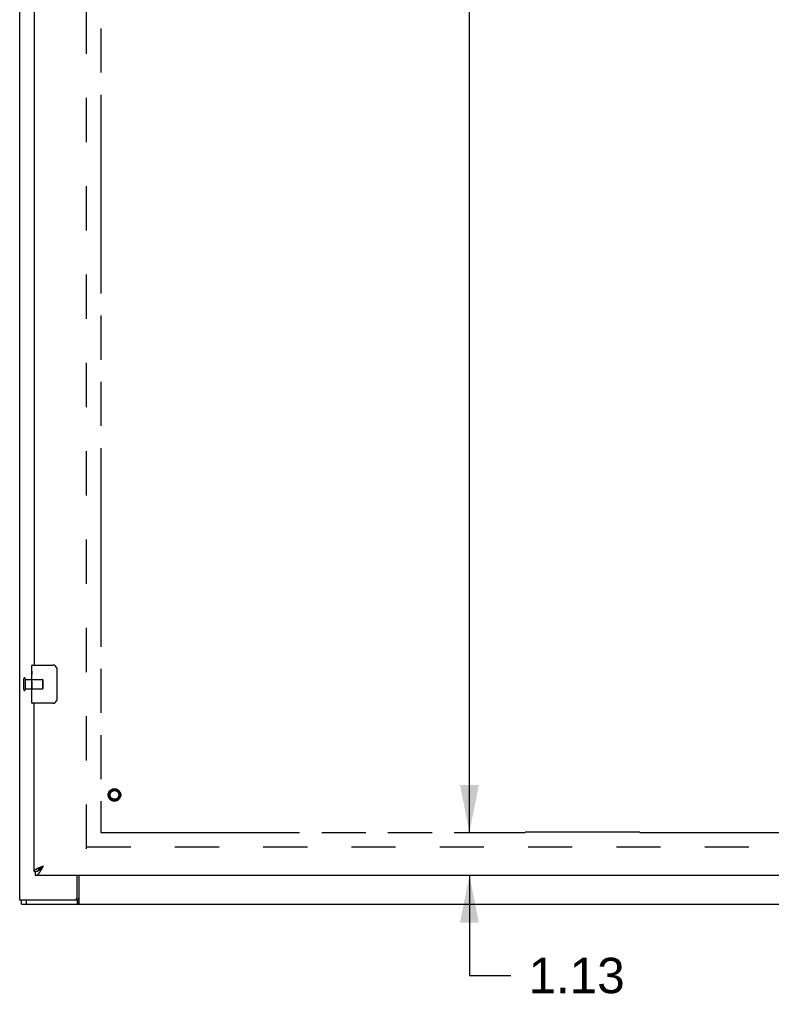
# Model space of a CAD drawing. Header units: inches. Extents: x 0 to 210, y 0 to 136.
# Tile 3 of 93: x 37 to 57, y 34 to 60. Entities that reach past the tile are written whole.
import ezdxf

# ---------------------------------------------------------------- set-up
doc = ezdxf.new("R2010")
doc.units = ezdxf.units.IN
doc.header["$LTSCALE"] = 11.549409
doc.header["$MEASUREMENT"] = 0
doc.linetypes.add('HIDDEN', pattern=[0.2, 0.1, -0.1])
doc.linetypes.add('PHANTOM', pattern=[0.8, 0.45, -0.05, 0.1, -0.05, 0.1, -0.05])
doc.layers.get('0').update_dxf_attribs({"linetype": 'CONTINUOUS'})
for name, color, linetype in [('02___PRT_ALL_AXES', 7, 'CONTINUOUS'), ('AVAILABLE_DOOR_SPACE', 7, 'CONTINUOUS'), ('DEFAULT_2', 8, 'HIDDEN'), ('DIMENSIONS', 7, 'CONTINUOUS')]:
    doc.layers.add(name, color=color, linetype=linetype)
doc.styles.get("Standard").update_dxf_attribs({"font": 'arial.ttf'})
doc.dimstyles.new('DIMSTYLE_1', dxfattribs={"dimtxt": 0.926423, "dimasz": 1.235231, "dimexe": 0.09, "dimexo": 0.07, "dimgap": 0.0375, "dimtad": 0, "dimtih": 1, "dimtoh": 1, "dimzin": 4, "dimdsep": 46, "dimtxsty": 'Standard', "dimblk": '_FILLED', "dimblk1": '_FILLED', "dimblk2": '_FILLED', "dimcen": 0.09, "dimazin": 1, "dimtfac": 1, "dimtofl": 0, "dimtmove": 0, "dimatfit": 3, "dimldrblk": '_FILLED', "dimfxl": 0, "dimtolj": 1, "dimtzin": 4, "dimarcsym": 0})

# ---------------------------------------------------------------- blocks, each defined once
blk = doc.blocks.new('_FILLED')
at = {"color": 0, "linetype": 'ByBlock'}
blk.add_solid([(0, 0), (-1, 0.2), (-1, -0.2)], dxfattribs=at)
blk = doc.blocks.new('*D14')
at = {"layer": 'DIMENSIONS', "color": 2, "linetype": 'Continuous'}
for p, q in [((50.028, 94.7), (48.151, 94.7)), ((49.263, 94.7), (49.263, 67.501)), ((49.263, 38.45), (49.263, 64.259))]:
    blk.add_line(p, q, dxfattribs=at)
at = {"layer": 'DIMENSIONS', "color": 2, "linetype": 'Continuous', "xscale": 1.2352309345, "yscale": 1.2352309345, "zscale": 1.2352309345}
for p, rotation in [((49.263, 94.7), 90), ((49.263, 38.45), 270)]:
    blk.add_blockref('_FILLED', p, dxfattribs=dict(at, rotation=rotation))
at = {"layer": 'DIMENSIONS', "color": 2, "linetype": 'Continuous', "insert": (49.263, 67.038), "char_height": 0.9264, "width": 3.23732, "attachment_point": 2, "line_spacing_factor": 0.9}
blk.add_mtext('56.25\\Ptyp.', dxfattribs=at)
blk = doc.blocks.new('*D15')
at = {"layer": 'DIMENSIONS', "color": 2, "linetype": 'Continuous'}
for p, q in [((49.263, 38.45), (49.263, 40.92)), ((49.263, 37.325), (49.263, 34.705)), ((49.263, 34.705), (50.343, 34.705))]:
    blk.add_line(p, q, dxfattribs=at)
at = {"layer": 'DIMENSIONS', "color": 2, "linetype": 'Continuous', "xscale": 1.2352309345, "yscale": 1.2352309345, "zscale": 1.2352309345}
for p, rotation in [((49.263, 38.45), 270), ((49.263, 37.325), 90)]:
    blk.add_blockref('_FILLED', p, dxfattribs=dict(at, rotation=rotation))
at = {"layer": 'DIMENSIONS', "color": 2, "linetype": 'Continuous', "insert": (50.807, 35.169), "char_height": 0.9264, "width": 2.51753, "attachment_point": 1, "line_spacing_factor": 0.9}
blk.add_mtext('1.13', dxfattribs=at)

msp = doc.modelspace()

# ---------------------------------------------------------------- linework, layer by layer
at = {"color": 3, "linetype": 'Continuous'}
for p, q in [((37.498, 36.679), (37.498, 101.277)), ((37.873, 66.075), (37.873, 42.825)), ((37.873, 37.429), (37.873, 41.825)), ((38.02, 37.534), (38.031, 37.538)), ((38.031, 37.538), (38.042, 37.542)), ((38.042, 37.542), (38.054, 37.547)), ((38.054, 37.547), (38.066, 37.551)), ((38.066, 37.551), (38.078, 37.556)), ((38.078, 37.556), (38.096, 37.563)), ((38.09, 37.516), (38.097, 37.528)), ((38.096, 37.563), (38.12, 37.571)), ((38.097, 37.528), (38.103, 37.54)), ((38.103, 37.54), (38.12, 37.571)), ((66.519, 37.325), (37.915, 37.325)), ((38.998, 36.741), (38.998, 37.325)), ((39.005, 36.679), (37.498, 36.679))]:
    msp.add_line(p, q, dxfattribs=at)
at = {"color": 7, "linetype": 'Continuous'}
for p, q in [((37.813, 42.664), (37.813, 42.81)), ((37.828, 42.825), (38.368, 42.825)), ((38.468, 42.725), (38.468, 41.925)), ((37.813, 42.406), (37.813, 42.44)), ((37.813, 42.209), (37.813, 42.241)), ((37.813, 41.84), (37.813, 41.979)), ((38.368, 41.825), (37.828, 41.825)), ((37.873, 37.429), (37.915, 37.429)), ((37.915, 37.325), (37.915, 37.429)), ((37.977, 37.445), (37.98, 37.446)), ((38.075, 37.542), (38.083, 37.548)), ((38.083, 37.548), (38.091, 37.553)), ((38.091, 37.553), (38.099, 37.558)), ((38.093, 37.543), (38.103, 37.553)), ((38.099, 37.558), (38.112, 37.566)), ((38.103, 37.553), (38.12, 37.571)), ((38.112, 37.566), (38.12, 37.571)), ((39.051, 36.575), (39.051, 37.325)), ((37.55, 36.575), (37.55, 36.679)), ((37.55, 36.575), (97.446, 36.575)), ((37.68, 36.575), (37.68, 36.679)), ((39.005, 36.679), (39.005, 36.575))]:
    msp.add_line(p, q, dxfattribs=at)
for points in [[(38.462, 42.761), (38.464, 42.755), (38.465, 42.75), (38.467, 42.744), (38.467, 42.737), (38.468, 42.731), (38.468, 42.725)], [(38.468, 41.925), (38.468, 41.919), (38.467, 41.912), (38.467, 41.906), (38.465, 41.9), (38.464, 41.894), (38.462, 41.889)], [(37.915, 37.429), (37.919, 37.429), (37.922, 37.429), (37.925, 37.429), (37.928, 37.43), (37.932, 37.43), (37.935, 37.431), (37.938, 37.431), (37.942, 37.432), (37.945, 37.433), (37.948, 37.433), (37.952, 37.434), (37.955, 37.435), (37.958, 37.437), (37.961, 37.438), (37.965, 37.439), (37.968, 37.44), (37.971, 37.442), (37.975, 37.443), (37.977, 37.445)], [(37.98, 37.446), (37.98, 37.447), (37.981, 37.45), (37.982, 37.453), (37.983, 37.455), (37.985, 37.458), (37.986, 37.461), (37.987, 37.463), (37.989, 37.466), (37.991, 37.468), (37.992, 37.471), (37.994, 37.474), (37.996, 37.476), (37.999, 37.479), (38.001, 37.482), (38.003, 37.484), (38.006, 37.487), (38.008, 37.49), (38.011, 37.492), (38.013, 37.495), (38.016, 37.498), (38.019, 37.5), (38.022, 37.503), (38.025, 37.505), (38.028, 37.508), (38.031, 37.511), (38.035, 37.513), (38.038, 37.516), (38.041, 37.519), (38.045, 37.521), (38.049, 37.524), (38.052, 37.527), (38.056, 37.529), (38.06, 37.532), (38.063, 37.534), (38.067, 37.537), (38.071, 37.54), (38.075, 37.542)], [(37.98, 37.446), (37.981, 37.447), (37.985, 37.449), (37.988, 37.45), (37.991, 37.452), (37.994, 37.454), (37.998, 37.457), (38.001, 37.459), (38.004, 37.461), (38.008, 37.463), (38.011, 37.466), (38.014, 37.468), (38.018, 37.471), (38.021, 37.473), (38.024, 37.476), (38.027, 37.479), (38.031, 37.481), (38.034, 37.484), (38.037, 37.487), (38.041, 37.49), (38.044, 37.493), (38.047, 37.496), (38.051, 37.499), (38.054, 37.502), (38.057, 37.505), (38.06, 37.509), (38.064, 37.512), (38.067, 37.515), (38.07, 37.519), (38.074, 37.522), (38.077, 37.525), (38.084, 37.532)], [(38.084, 37.532), (38.087, 37.536), (38.093, 37.543)], [(39.039, 36.636), (39.037, 36.626), (39.036, 36.62), (39.034, 36.615), (39.033, 36.61), (39.032, 36.605), (39.03, 36.601), (39.029, 36.597), (39.027, 36.593), (39.025, 36.589), (39.024, 36.586), (39.021, 36.583), (39.019, 36.581), (39.017, 36.579), (39.014, 36.577), (39.012, 36.576), (39.01, 36.575), (39.007, 36.575), (39.005, 36.575)], [(39.051, 36.672), (39.05, 36.669), (39.048, 36.667), (39.047, 36.664), (39.045, 36.66), (39.044, 36.655), (39.043, 36.651), (39.041, 36.646), (39.04, 36.641), (39.039, 36.636)]]:
    msp.add_lwpolyline(points, dxfattribs=at)
at = {"color": 3, "linetype": 'Continuous'}
for points in [[(37.873, 37.429), (37.873, 37.431), (37.874, 37.433), (37.874, 37.436), (37.874, 37.438), (37.875, 37.44), (37.876, 37.442), (37.877, 37.444), (37.878, 37.447), (37.879, 37.449), (37.881, 37.451), (37.882, 37.453), (37.884, 37.456), (37.886, 37.458), (37.888, 37.46), (37.89, 37.462), (37.892, 37.465), (37.894, 37.467), (37.897, 37.469), (37.9, 37.471), (37.902, 37.473), (37.905, 37.476), (37.908, 37.478), (37.912, 37.48), (37.915, 37.482), (37.918, 37.485), (37.922, 37.487), (37.925, 37.489), (37.929, 37.491), (37.933, 37.493), (37.937, 37.496), (37.941, 37.498), (37.946, 37.5), (37.95, 37.502), (37.954, 37.505), (37.959, 37.507), (37.963, 37.509), (37.968, 37.511), (37.973, 37.514)], [(37.915, 37.325), (37.919, 37.325), (37.922, 37.325), (37.925, 37.326), (37.928, 37.326), (37.932, 37.327), (37.935, 37.328), (37.938, 37.329), (37.942, 37.33), (37.945, 37.331), (37.948, 37.333), (37.952, 37.334), (37.955, 37.336), (37.958, 37.338), (37.961, 37.34), (37.965, 37.342), (37.968, 37.345), (37.971, 37.347), (37.975, 37.35), (37.978, 37.353), (37.981, 37.356), (37.985, 37.359), (37.988, 37.362), (37.991, 37.366), (37.994, 37.369), (37.998, 37.373), (38.001, 37.376), (38.004, 37.38), (38.008, 37.384), (38.011, 37.389), (38.014, 37.393), (38.018, 37.397), (38.021, 37.402), (38.024, 37.406), (38.027, 37.411), (38.031, 37.416), (38.034, 37.421), (38.037, 37.426)], [(37.973, 37.514), (37.978, 37.516), (37.983, 37.518), (37.988, 37.52), (37.993, 37.522), (37.998, 37.525), (38.004, 37.527), (38.009, 37.529), (38.014, 37.531), (38.02, 37.534)], [(38.037, 37.426), (38.041, 37.431), (38.044, 37.436), (38.047, 37.441), (38.051, 37.446), (38.054, 37.452), (38.057, 37.457), (38.06, 37.463), (38.064, 37.468), (38.067, 37.474), (38.07, 37.48), (38.074, 37.486), (38.077, 37.492), (38.08, 37.498), (38.084, 37.504), (38.09, 37.516)], [(39.024, 36.703), (39.021, 36.698), (39.02, 36.695), (39.019, 36.692), (39.018, 36.69), (39.017, 36.688), (39.015, 36.686), (39.014, 36.684), (39.013, 36.682), (39.011, 36.681), (39.01, 36.68), (39.008, 36.679), (39.007, 36.679), (39.005, 36.679)], [(39.051, 36.735), (39.049, 36.734), (39.047, 36.734), (39.045, 36.733), (39.042, 36.732), (39.04, 36.73), (39.038, 36.729), (39.036, 36.727), (39.034, 36.725), (39.033, 36.722), (39.031, 36.72), (39.03, 36.718), (39.029, 36.715), (39.027, 36.712), (39.026, 36.709), (39.025, 36.706), (39.024, 36.703)]]:
    msp.add_lwpolyline(points, dxfattribs=at)
at = {"color": 7, "linetype": 'Continuous'}
for centre, radius, start, end in [((37.828, 42.81), 0.015, 90, 180), ((38.368, 42.725), 0.1, 21.1999, 90), ((37.828, 41.84), 0.015, 180, 270), ((38.368, 41.925), 0.1, 270, 338.7946)]:
    msp.add_arc(centre, radius, start, end, dxfattribs=at)
at = {"color": 3, "linetype": 'Continuous'}
msp.add_arc((38.935, 36.741), 0.0625, 270, 360, dxfattribs=at)
at = {"layer": '02___PRT_ALL_AXES', "color": 7, "linetype": 'Continuous'}
for p, q in [((37.813, 42.664), (37.813, 42.81)), ((37.813, 42.406), (37.813, 42.663)), ((37.819, 42.608), (37.813, 42.608)), ((37.813, 42.576), (37.82, 42.576)), ((37.82, 42.44), (37.82, 42.576)), ((37.813, 42.44), (37.82, 42.44)), ((37.813, 41.84), (37.813, 42.404)), ((37.815, 42.377), (37.813, 42.377)), ((37.813, 42.245), (37.819, 42.245)), ((37.815, 42.379), (37.817, 42.357)), ((37.813, 42.209), (37.82, 42.209)), ((37.813, 42.147), (37.82, 42.147)), ((37.813, 41.979), (37.82, 41.979)), ((37.82, 41.979), (37.82, 42.209))]:
    msp.add_line(p, q, dxfattribs=at)
at = {"layer": '02___PRT_ALL_AXES', "color": 8, "linetype": 'HIDDEN'}
for p, q in [((37.645, 42.449), (37.645, 42.201)), ((37.645, 42.449), (38.092, 42.449)), ((37.645, 42.201), (38.092, 42.201))]:
    msp.add_line(p, q, dxfattribs=at)
at = {"layer": '02___PRT_ALL_AXES', "color": 7, "linetype": 'Continuous'}
for points in [[(37.813, 42.664), (37.813, 42.66), (37.814, 42.656), (37.814, 42.65), (37.816, 42.637)], [(37.816, 42.637), (37.817, 42.63), (37.818, 42.622), (37.819, 42.613)], [(37.819, 42.613), (37.819, 42.604), (37.82, 42.595), (37.82, 42.586), (37.82, 42.576)], [(37.813, 42.406), (37.813, 42.398), (37.814, 42.389), (37.815, 42.379)], [(37.817, 42.357), (37.818, 42.346), (37.818, 42.333), (37.819, 42.321), (37.82, 42.309), (37.82, 42.296), (37.82, 42.283), (37.82, 42.27), (37.82, 42.257), (37.819, 42.245), (37.818, 42.232), (37.818, 42.22)]]:
    msp.add_lwpolyline(points, dxfattribs=at)
at = {"layer": '02___PRT_ALL_AXES', "color": 8, "linetype": 'HIDDEN'}
msp.add_circle((39.977, 39.429), 0.124, dxfattribs=at)
at = {"layer": '02___PRT_ALL_AXES', "color": 7, "linetype": 'Continuous'}
msp.add_ellipse((38.076, 42.241), major_axis=(0.263, 0), ratio=0.432808, start_param=3.141593, end_param=3.321581, dxfattribs=at)
at = {"layer": 'AVAILABLE_DOOR_SPACE', "color": 4, "linetype": 'PHANTOM'}
for p, q in [((39.623, 94.7), (39.623, 38.45)), ((39.623, 38.45), (50.717, 38.45)), ((53.717, 38.451), (50.717, 38.451)), ((50.717, 38.451), (50.717, 38.45)), ((53.717, 38.45), (53.717, 38.451)), ((53.717, 38.45), (62.936, 38.45))]:
    msp.add_line(p, q, dxfattribs=at)
at = {"layer": 'DEFAULT_2', "color": 8, "linetype": 'HIDDEN'}
for p, q in [((39.248, 38.023), (39.248, 95.127)), ((37.602, 42.467), (37.602, 42.183)), ((37.645, 42.467), (37.645, 42.183)), ((38.092, 42.449), (38.092, 42.201)), ((38.102, 42.439), (38.102, 42.211)), ((39.248, 38.075), (65.852, 38.075))]:
    msp.add_line(p, q, dxfattribs=at)
for radius in [0.164, 0.142, 0.124, 0.114]:
    msp.add_circle((39.977, 39.429), radius, dxfattribs=at)
for centre, radius, start, end in [((37.624, 42.467), 0.0215, 0, 180), ((38.092, 42.439), 0.01, 0, 90), ((37.624, 42.183), 0.0215, 180, 360), ((38.092, 42.211), 0.01, 270, 360)]:
    msp.add_arc(centre, radius, start, end, dxfattribs=at)

# ---------------------------------------------------------------- dimensions: what is measured, and where the dimension line sits
at = {"layer": 'DIMENSIONS', "color": 2, "linetype": 'Continuous'}
dim = msp.add_linear_dim(base=(49.263, 38.45), p1=(48.081, 94.7), p2=(39.623, 38.45), angle=270, text='<>\\Ptyp.', dimstyle='DIMSTYLE_1', dxfattribs=at)
dim.commit()
dim.dimension.update_dxf_attribs({"geometry": '*D14', "text_midpoint": (49.263, 65.88), "dimtype": 160})
dim = msp.add_linear_dim(base=(49.262667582, 37.324906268), p1=(39.62330435, 38.449906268), p2=(37.91530435, 37.324906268), angle=270, dimstyle='DIMSTYLE_1', dxfattribs=at)
dim.commit()
dim.dimension.update_dxf_attribs({"geometry": '*D15', "text_midpoint": (52.105593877, 34.700223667), "dimtype": 160})

doc.saveas('drawing.dxf')
